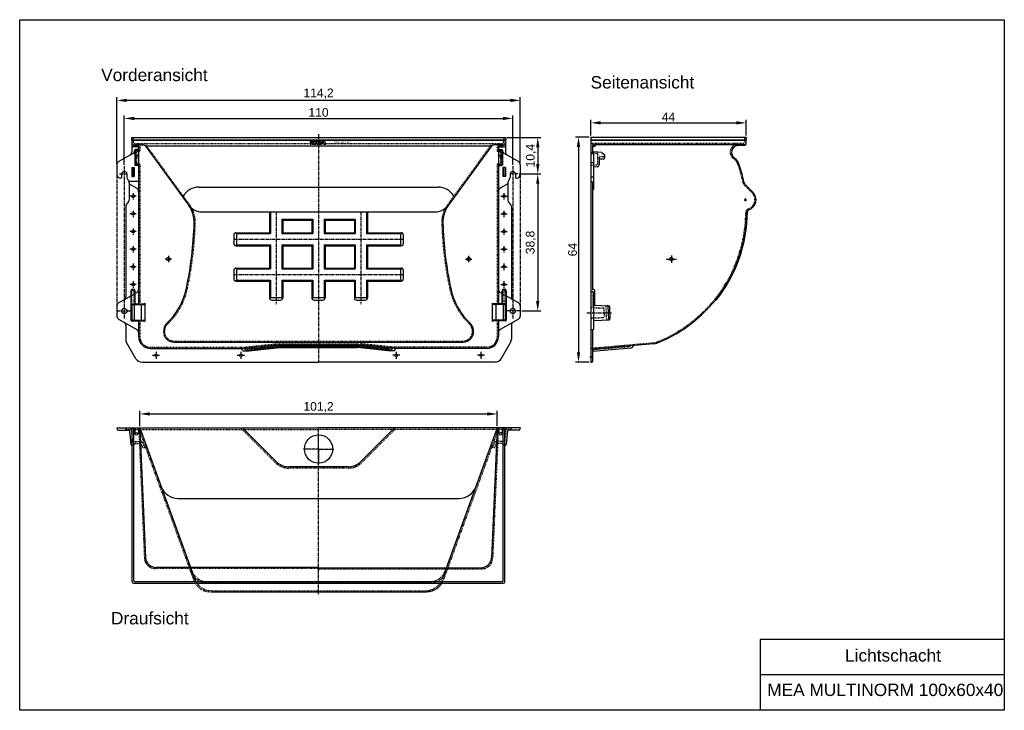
# Model space of a CAD drawing. Header units: millimetres. Extents: x -987 to 1801, y -948 to 1007.
import ezdxf

# ---------------------------------------------------------------- set-up
doc = ezdxf.new("R2010")
doc.units = ezdxf.units.MM
for name, pattern in [('AM_DIN_G_W050', [13.75, 9.75, -1.5, 1, -1.5]), ('CENTER', [50.8, 31.75, -6.35, 6.35, -6.35]), ('DOTTED', [3.175, 1.5875, -1.5875]), ('HIDDEN', [9.525, 6.35, -3.175])]:
    doc.linetypes.add(name, pattern=pattern)
for name, color, linetype in [('180', 90, 'DOTTED'), ('Sonstige1', 134, 'Continuous'), ('Werkst_ck1_Kanten', 1, 'Continuous')]:
    doc.layers.add(name, color=color, linetype=linetype)
for name, color, linetype, lineweight in [('AM_7', 4, 'AM_DIN_G_W050', 25), ('Bemassung', 1, 'Continuous', 25), ('Mittellinie', 2, 'CENTER', 25), ('Schraffur', 253, 'Continuous', 25), ('Verdeckte Kante', 3, 'HIDDEN', 25)]:
    doc.layers.add(name, color=color, linetype=linetype, lineweight=lineweight)
doc.styles.get("Standard").update_dxf_attribs({"font": 'arial.ttf'})
doc.styles.add('style1', font='arial.ttf')
doc.dimstyles.new('MEA', dxfattribs={"dimscale": 0, "dimtxt": 3.5, "dimasz": 4, "dimexe": 1.25, "dimexo": 0.625, "dimtad": 1, "dimtxsty": 'Standard', "dimcen": 4, "dimadec": 0, "dimazin": 2, "dimtfac": 1, "dimtmove": 0, "dimatfit": 3, "dimfxl": 1, "dimtvp": 1, "dimtolj": 1, "dimtzin": 0, "dimarcsym": 0})

# ---------------------------------------------------------------- blocks, each defined once
blk = doc.blocks.new('*D14')
at = {"layer": 'Bemassung', "color": 0, "lineweight": -2, "ltscale": 0.3, "transparency": 16777216}
for p, q in [((629.8, 679.1), (629.8, 723.6)), ((657.8, 714.8), (1041.8, 714.8)), ((1069.8, 679.1), (1069.8, 723.6))]:
    blk.add_line(p, q, dxfattribs=at)
at = {"layer": 'Bemassung', "color": 0, "lineweight": 25, "ltscale": 0.3, "transparency": 16777216}
for points in [[(657.8, 719.5), (657.8, 710.2), (629.8, 714.8)], [(1041.8, 719.5), (1041.8, 710.2), (1069.8, 714.8)]]:
    blk.add_solid(points, dxfattribs=at)
at = {"layer": 'Defpoints', "color": 0, "lineweight": 25, "ltscale": 0.3, "transparency": 16777216}
for p in [(1069.8, 714.8), (629.8, 674.7), (1069.8, 674.7)]:
    blk.add_point(p, dxfattribs=at)
at = {"layer": 'Bemassung', "color": 0, "lineweight": 18, "ltscale": 0.3, "transparency": 16777216, "insert": (849.8, 731.4), "char_height": 24.5, "attachment_point": 5}
blk.add_mtext('\\A1;44', dxfattribs=at)
blk = doc.blocks.new('*D15')
at = {"layer": 'Bemassung', "color": 0, "lineweight": -2, "ltscale": 0.3, "transparency": 16777216}
for p, q in [((-711.9, 600.8), (-711.9, 787.2)), ((430.1, 600.8), (430.1, 787.2)), ((402.1, 778.4), (-683.9, 778.4))]:
    blk.add_line(p, q, dxfattribs=at)
at = {"layer": 'Bemassung', "color": 0, "lineweight": 25, "ltscale": 0.3, "transparency": 16777216}
for points in [[(-683.9, 783.1), (-683.9, 773.7), (-711.9, 778.4)], [(402.1, 783.1), (402.1, 773.7), (430.1, 778.4)]]:
    blk.add_solid(points, dxfattribs=at)
at = {"layer": 'Defpoints', "color": 0, "lineweight": 25, "ltscale": 0.3, "transparency": 16777216}
for p in [(-711.9, 778.4), (-711.9, 596.4), (430.1, 596.4)]:
    blk.add_point(p, dxfattribs=at)
at = {"layer": 'Bemassung', "color": 0, "lineweight": 18, "ltscale": 0.3, "transparency": 16777216, "insert": (-140.9, 797.5), "char_height": 24.5, "attachment_point": 5}
blk.add_mtext('\\A1;114,2', dxfattribs=at)
blk = doc.blocks.new('*D16')
at = {"layer": 'Bemassung', "color": 0, "lineweight": -2, "ltscale": 0.3, "transparency": 16777216}
for p, q in [((-646.9, -144.1), (-646.9, -100.5)), ((-618.9, -109.2), (337.1, -109.2)), ((365.1, -144.1), (365.1, -100.5))]:
    blk.add_line(p, q, dxfattribs=at)
at = {"layer": 'Bemassung', "color": 0, "lineweight": 25, "ltscale": 0.3, "transparency": 16777216}
for points in [[(-618.9, -104.5), (-618.9, -113.9), (-646.9, -109.2)], [(337.1, -104.5), (337.1, -113.9), (365.1, -109.2)]]:
    blk.add_solid(points, dxfattribs=at)
at = {"layer": 'Defpoints', "color": 0, "lineweight": 25, "ltscale": 0.3, "transparency": 16777216}
for p in [(365.1, -109.2), (-646.9, -148.5), (365.1, -148.5)]:
    blk.add_point(p, dxfattribs=at)
at = {"layer": 'Bemassung', "color": 0, "lineweight": 18, "ltscale": 0.3, "transparency": 16777216, "insert": (-140.9, -90.1), "char_height": 24.5, "attachment_point": 5}
blk.add_mtext('\\A1;101,2', dxfattribs=at)
blk = doc.blocks.new('*D17')
at = {"layer": 'Bemassung', "color": 0, "lineweight": -2, "ltscale": 0.3, "transparency": 16777216}
for p, q in [((-690.9, 596.2), (-690.9, 736)), ((-662.9, 727.3), (381.1, 727.3)), ((409.1, 596.2), (409.1, 736))]:
    blk.add_line(p, q, dxfattribs=at)
at = {"layer": 'Bemassung', "color": 0, "lineweight": 25, "ltscale": 0.3, "transparency": 16777216}
for points in [[(-662.9, 732), (-662.9, 722.6), (-690.9, 727.3)], [(381.1, 732), (381.1, 722.6), (409.1, 727.3)]]:
    blk.add_solid(points, dxfattribs=at)
at = {"layer": 'Defpoints', "color": 0, "lineweight": 25, "ltscale": 0.3, "transparency": 16777216}
for p in [(409.1, 727.3), (-690.9, 591.9), (409.1, 591.9)]:
    blk.add_point(p, dxfattribs=at)
at = {"layer": 'Bemassung', "color": 0, "lineweight": 18, "ltscale": 0.3, "transparency": 16777216, "insert": (-140.9, 744.2), "char_height": 24.5, "attachment_point": 5}
blk.add_mtext('\\A1;110', dxfattribs=at)
blk = doc.blocks.new('*D18')
at = {"layer": 'Bemassung', "color": 0, "lineweight": -2, "ltscale": 0.3, "transparency": 16777216}
for p, q in [((393.4, 673.7), (488.7, 673.7)), ((479.9, 645.7), (479.9, 598.2)), ((427.4, 570.2), (488.7, 570.2))]:
    blk.add_line(p, q, dxfattribs=at)
at = {"layer": 'Bemassung', "color": 0, "lineweight": 25, "ltscale": 0.3, "transparency": 16777216}
for points in [[(475.2, 645.7), (484.6, 645.7), (479.9, 673.7)], [(475.2, 598.2), (484.6, 598.2), (479.9, 570.2)]]:
    blk.add_solid(points, dxfattribs=at)
at = {"layer": 'Defpoints', "color": 0, "lineweight": 25, "ltscale": 0.3, "transparency": 16777216}
for p in [(389, 673.7), (423, 570.2), (479.9, 570.2)]:
    blk.add_point(p, dxfattribs=at)
at = {"layer": 'Bemassung', "color": 0, "lineweight": 18, "ltscale": 0.3, "transparency": 16777216, "insert": (460.8, 621.9), "char_height": 24.5, "attachment_point": 5, "rotation": 90}
blk.add_mtext('\\A1;10,4', dxfattribs=at)
blk = doc.blocks.new('*D19')
at = {"layer": 'Bemassung', "color": 0, "lineweight": -2, "ltscale": 0.3, "transparency": 16777216}
for p, q in [((427.4, 570.2), (488.5, 570.2)), ((479.7, 542.2), (479.7, 210.2)), ((434.5, 182.2), (488.5, 182.2))]:
    blk.add_line(p, q, dxfattribs=at)
at = {"layer": 'Bemassung', "color": 0, "lineweight": 25, "ltscale": 0.3, "transparency": 16777216}
for points in [[(475, 542.2), (484.4, 542.2), (479.7, 570.2)], [(475, 210.2), (484.4, 210.2), (479.7, 182.2)]]:
    blk.add_solid(points, dxfattribs=at)
at = {"layer": 'Defpoints', "color": 0, "lineweight": 25, "ltscale": 0.3, "transparency": 16777216}
for p in [(423, 570.2), (430.1, 182.2), (479.7, 182.2)]:
    blk.add_point(p, dxfattribs=at)
at = {"layer": 'Bemassung', "color": 0, "lineweight": 18, "ltscale": 0.3, "transparency": 16777216, "insert": (460.6, 376.2), "char_height": 24.5, "attachment_point": 5, "rotation": 90}
blk.add_mtext('\\A1;38,8', dxfattribs=at)
blk = doc.blocks.new('*D20')
at = {"layer": 'Bemassung', "color": 0, "lineweight": -2, "ltscale": 0.3, "transparency": 16777216}
for p, q in [((625.4, 674.7), (586.5, 674.7)), ((595.2, 646.7), (595.2, 65.2)), ((625.4, 37.2), (586.5, 37.2))]:
    blk.add_line(p, q, dxfattribs=at)
at = {"layer": 'Bemassung', "color": 0, "lineweight": 25, "ltscale": 0.3, "transparency": 16777216}
for points in [[(590.6, 646.7), (599.9, 646.7), (595.2, 674.7)], [(590.6, 65.2), (599.9, 65.2), (595.2, 37.2)]]:
    blk.add_solid(points, dxfattribs=at)
at = {"layer": 'Defpoints', "color": 0, "lineweight": 25, "ltscale": 0.3, "transparency": 16777216}
for p in [(629.8, 674.7), (595.2, 37.2), (629.8, 37.2)]:
    blk.add_point(p, dxfattribs=at)
at = {"layer": 'Bemassung', "color": 0, "lineweight": 18, "ltscale": 0.3, "transparency": 16777216, "insert": (578.4, 355.9), "char_height": 24.5, "attachment_point": 5, "rotation": 90}
blk.add_mtext('\\A1;64', dxfattribs=at)

msp = doc.modelspace()

# ---------------------------------------------------------------- hatches: boundary and pattern name
at = {"layer": 'Schraffur'}
h = msp.add_hatch(color=256, dxfattribs=at)
h.paths.add_polyline_path([(-140.64, 661.56), (-135.5, 661.56), (-135.5, 662.7), (-145.78, 662.7), (-145.78, 654.7), (-135.5, 654.7), (-135.5, 655.84), (-140.64, 655.84), (-140.64, 658.13), (-135.5, 658.13), (-135.5, 659.27), (-140.64, 659.27)])
h.paths.add_polyline_path([(-148.64, 662.7), (-154.09, 662.7), (-156.78, 658.13), (-159.47, 662.7), (-164.92, 662.7), (-164.92, 654.7), (-162.64, 654.7), (-162.64, 658.82), (-160.21, 654.7), (-156.21, 654.7), (-153.78, 658.82), (-153.78, 654.7), (-148.64, 654.7)])
h.paths.add_polyline_path([(-123.78, 662.7), (-130.64, 662.7), (-134.37, 654.7), (-132.08, 654.7), (-131.28, 656.41), (-126.56, 656.41), (-125.76, 654.7), (-120.05, 654.7)])
h.paths.add_polyline_path([(-127.1, 657.56), (-130.75, 657.56), (-128.92, 661.47)], flags=16)

# ---------------------------------------------------------------- linework, layer by layer
at = {"lineweight": 25, "ltscale": 0.3}
for p, q in [((-670.82, 673.7), (-670.82, 667.2)), ((-670.82, 673.7), (388.98, 673.7)), ((388.98, 673.7), (388.98, 667.2)), ((629.78, 674.7), (629.78, 37.2)), ((629.78, 674.7), (1069.78, 674.7)), ((1069.78, 674.7), (1069.78, 666.7)), ((-670.82, 667.2), (388.98, 667.2)), ((-670.82, 667.2), (-669.92, 665.7)), ((-669.92, 665.7), (-669.92, 632.22)), ((-669.92, 665.7), (388.08, 665.7)), ((-652.42, 646.7), (-664.92, 646.7)), ((-662.42, 652.2), (-638.1, 652.2)), ((-650.59, 650.2), (-660.92, 650.2)), ((-650.42, 649.2), (-650.42, 204.7)), ((-630.01, 648.08), (-508.27, 480.52)), ((-629.38, 650.2), (347.53, 650.2)), ((348.16, 648.08), (226.43, 480.52)), ((380.58, 652.2), (356.25, 652.2)), ((368.58, 649.2), (368.58, 204.7)), ((368.75, 650.2), (379.08, 650.2)), ((370.58, 646.7), (383.08, 646.7)), ((388.98, 667.2), (388.08, 665.7)), ((388.08, 665.7), (388.08, 632.22)), ((629.78, 666.7), (1069.78, 666.7)), ((629.78, 665.7), (1068.78, 665.7)), ((634.78, 651.7), (634.78, 627.7)), ((636.78, 653.7), (1066.78, 653.7)), ((641.43, 647.53), (636.78, 647.53)), ((641.43, 653.7), (641.43, 647.53)), ((1044.97, 650.83), (1054.86, 651.7)), ((1054.86, 651.7), (1066.78, 651.7)), ((1068.78, 665.7), (1069.78, 666.7)), ((1068.78, 665.7), (1068.78, 653.7)), ((-706.92, 605.09), (-666.42, 628.47)), ((-661.42, 637.2), (-661.42, 596.2)), ((-659.92, 633.7), (-659.92, 598.2)), ((-652.42, 639.2), (-659.42, 639.2)), ((-652.42, 635.7), (-657.92, 635.7)), ((-657.42, 615.7), (-657.92, 615.7)), ((-655.42, 621.7), (-655.42, 617.7)), ((-652.42, 623.7), (-653.42, 623.7)), ((370.58, 639.2), (377.58, 639.2)), ((370.58, 635.7), (376.08, 635.7)), ((370.58, 623.7), (371.58, 623.7)), ((373.58, 621.7), (373.58, 617.7)), ((378.08, 633.7), (378.08, 598.2)), ((379.58, 637.2), (379.58, 596.2)), ((425.08, 605.09), (384.58, 628.47)), ((629.78, 627.7), (634.78, 627.7)), ((661.3, 630.7), (636.6, 632.86)), ((637.78, 632.76), (637.78, 526.09)), ((661.3, 630.7), (668.39, 623.84)), ((668.39, 623.84), (668.39, 614.7)), ((-711.92, 596.43), (-711.92, 568.2)), ((-669.92, 588.2), (-669.92, 563.2)), ((-669.92, 588.2), (-662.92, 588.2)), ((-665.92, 588.2), (-665.92, 563.2)), ((-662.92, 588.2), (-662.92, 563.2)), ((-652.42, 594.2), (-659.42, 594.2)), ((-652.42, 596.2), (-657.92, 596.2)), ((370.58, 596.2), (376.08, 596.2)), ((370.58, 594.2), (377.58, 594.2)), ((381.08, 588.2), (381.08, 563.2)), ((388.08, 588.2), (381.08, 588.2)), ((384.08, 588.2), (384.08, 563.2)), ((388.08, 588.2), (388.08, 563.2)), ((430.08, 596.43), (430.08, 568.2)), ((629.78, 602.7), (637.78, 602.7)), ((649.21, 590.6), (639.6, 589.76)), ((653.78, 610.7), (653.78, 595.58)), ((655.78, 612.7), (666.39, 612.7)), ((-701.92, 558.2), (-700.42, 558.2)), ((-698.42, 570.2), (-698.42, 560.2)), ((-683.42, 570.2), (-683.42, 560.84)), ((-669.92, 563.2), (-662.92, 563.2)), ((388.08, 563.2), (381.08, 563.2)), ((401.58, 570.2), (401.58, 560.84)), ((416.58, 570.2), (416.58, 560.2)), ((420.08, 558.2), (418.58, 558.2)), ((629.78, 562.09), (637.78, 562.09)), ((-679.85, 553.13), (-680.49, 553.77)), ((-677.82, 550.2), (-650.42, 550.2)), ((-676.92, 546.06), (-676.92, 496.34)), ((-676.92, 541.99), (-655.42, 529.58)), ((395.08, 541.99), (373.58, 529.58)), ((395.08, 546.06), (395.08, 496.34)), ((398.01, 553.13), (398.65, 553.77)), ((629.78, 548.09), (634.78, 548.09)), ((634.78, 548.09), (634.78, 243.75)), ((1089.01, 518.43), (1068.23, 539.21)), ((634.78, 526.09), (637.78, 526.09)), ((-686.92, 478.06), (-686.92, 222.41)), ((-683.99, 485.13), (-679.85, 489.27)), ((402.15, 485.13), (398.01, 489.27)), ((405.08, 478.06), (405.08, 222.41)), ((-279.42, 462.93), (-279.42, 403.7)), ((-2.42, 462.93), (-2.42, 403.7)), ((-242.42, 439.2), (-242.42, 403.7)), ((-242.42, 439.2), (-159.42, 439.2)), ((-159.42, 439.2), (-159.42, 403.7)), ((-122.42, 439.2), (-122.42, 403.7)), ((-122.42, 439.2), (-39.42, 439.2)), ((-39.42, 439.2), (-39.42, 403.7)), ((-380.92, 397.7), (-380.92, 372.7)), ((-374.92, 403.7), (-279.42, 403.7)), ((-242.42, 403.7), (-159.42, 403.7)), ((-122.42, 403.7), (-39.42, 403.7)), ((-2.42, 403.7), (93.08, 403.7)), ((99.08, 397.7), (99.08, 372.7)), ((-374.92, 366.7), (-279.42, 366.7)), ((-279.42, 366.7), (-279.42, 303.7)), ((-242.42, 366.7), (-242.42, 303.7)), ((-242.42, 366.7), (-159.42, 366.7)), ((-159.42, 366.7), (-159.42, 303.7)), ((-122.42, 366.7), (-122.42, 303.7)), ((-122.42, 366.7), (-39.42, 366.7)), ((-39.42, 366.7), (-39.42, 303.7)), ((-2.42, 366.7), (-2.42, 303.7)), ((-2.42, 366.7), (93.08, 366.7)), ((-380.92, 297.7), (-380.92, 272.7)), ((-374.92, 303.7), (-279.42, 303.7)), ((-242.42, 303.7), (-159.42, 303.7)), ((-122.42, 303.7), (-39.42, 303.7)), ((-2.42, 303.7), (93.08, 303.7)), ((99.08, 297.7), (99.08, 272.7)), ((-374.92, 266.7), (-279.42, 266.7)), ((-279.42, 266.7), (-279.42, 219.2)), ((-242.42, 266.7), (-242.42, 219.2)), ((-242.42, 266.7), (-159.42, 266.7)), ((-159.42, 266.7), (-159.42, 219.2)), ((-122.42, 266.7), (-122.42, 219.2)), ((-122.42, 266.7), (-39.42, 266.7)), ((-39.42, 266.7), (-39.42, 219.2)), ((-2.42, 266.7), (-2.42, 219.2)), ((-2.42, 266.7), (93.08, 266.7)), ((-706.92, 205.09), (-655.42, 234.82)), ((-672.42, 239.2), (-672.42, 156.2)), ((-667.42, 244.2), (-665.42, 244.2)), ((-660.42, 204.7), (-660.42, 239.2)), ((425.08, 205.09), (373.58, 234.82)), ((378.58, 204.7), (378.58, 239.2)), ((385.58, 244.2), (383.58, 244.2)), ((390.58, 239.2), (390.58, 156.2)), ((629.78, 237.2), (633.78, 237.2)), ((638.78, 242.75), (635.78, 242.75)), ((637.78, 233.2), (637.78, 200.2)), ((640.78, 240.75), (640.78, 200.86)), ((-711.92, 196.43), (-711.92, 167.97)), ((-670.42, 202.7), (-634.92, 202.7)), ((-669.42, 198.7), (-669.42, 158.2)), ((-667.42, 200.7), (-634.92, 200.7)), ((-663.42, 198.7), (-663.42, 158.2)), ((-642.92, 198.7), (-642.92, 158.2)), ((-632.92, 204.7), (-632.92, 152.2)), ((-273.42, 213.2), (-248.42, 213.2)), ((-153.42, 213.2), (-128.42, 213.2)), ((-33.42, 213.2), (-8.42, 213.2)), ((351.08, 204.7), (351.08, 152.2)), ((388.58, 202.7), (353.08, 202.7)), ((385.58, 200.7), (353.08, 200.7)), ((361.08, 198.7), (361.08, 158.2)), ((381.58, 198.7), (381.58, 158.2)), ((387.58, 198.7), (387.58, 158.2)), ((430.08, 196.43), (430.08, 167.97)), ((637.78, 200.2), (637.78, 157.2)), ((639.69, 198.99), (680.68, 197.2)), ((678.58, 195.47), (680.17, 159.11)), ((682.59, 195.29), (684.17, 159.29)), ((984.57, 212.88), (981.84, 211.89)), ((-706.92, 159.31), (-655.42, 129.58)), ((-686.92, 141.99), (-686.92, 102.56)), ((-670.42, 154.2), (-634.92, 154.2)), ((-667.42, 156.2), (-634.92, 156.2)), ((-650.42, 152.2), (-650.42, 109.7)), ((385.58, 156.2), (353.08, 156.2)), ((388.58, 154.2), (353.08, 154.2)), ((368.58, 152.2), (368.58, 109.7)), ((425.08, 159.31), (373.58, 129.58)), ((405.08, 141.99), (405.08, 102.56)), ((637.78, 162.55), (637.78, 130.48)), ((638.82, 155.3), (682.26, 157.2)), ((629.78, 129.48), (636.78, 129.48)), ((634.78, 129.48), (634.78, 39.2)), ((634.78, 129.48), (634.78, 39.2)), ((-658.06, 47.2), (-684.24, 92.56)), ((-549.92, 94.2), (268.07, 94.2)), ((-360.76, 75.74), (-256.5, 86.7)), ((-256.5, 86.7), (-25.35, 86.7)), ((78.91, 75.74), (-25.35, 86.7)), ((376.21, 47.2), (402.4, 92.56)), ((808.89, 89.26), (634.78, 74.19)), ((750.63, 84.22), (744.26, 76.64)), ((-616.92, 76.2), (-361.22, 76.2)), ((-354.72, 69.7), (-361.22, 76.2)), ((-354.84, 69.83), (-251.4, 80.7)), ((-354.72, 69.7), (-336.92, 69.7)), ((-336.92, 69.7), (-251.29, 78.7)), ((-251.4, 80.7), (-30.45, 80.7)), ((-251.29, 78.7), (-30.55, 78.7)), ((55.08, 69.7), (-30.55, 78.7)), ((73, 69.83), (-30.45, 80.7)), ((72.87, 69.7), (55.08, 69.7)), ((72.87, 69.7), (79.37, 76.2)), ((335.08, 76.2), (79.37, 76.2)), ((744.26, 76.64), (634.78, 67.16)), ((-640.73, 37.2), (-140.92, 37.2)), ((358.89, 37.2), (-140.92, 37.2)), ((629.78, 37.2), (632.78, 37.2)), ((-711.92, -148.51), (-140.92, -148.51)), ((-711.92, -148.51), (-711.92, -150.51)), ((-706.92, -155.51), (-677.93, -155.51)), ((-675.94, -157.33), (-672.45, -195.69)), ((-668.67, -584.51), (-668.67, -148.51)), ((-664.17, -581.51), (-664.17, -148.51)), ((-661.07, -148.51), (-661.07, -162.51)), ((-661.07, -162.51), (-651.07, -162.51)), ((-651.07, -148.51), (-651.07, -162.51)), ((-646.92, -148.51), (-630.82, -516.43)), ((-646.92, -148.51), (-628.1, -200.22)), ((-356.07, -148.51), (-260.71, -243.86)), ((430.08, -148.51), (-140.92, -148.51)), ((74.22, -148.51), (-21.14, -243.86)), ((365.08, -148.51), (346.25, -200.22)), ((365.08, -148.51), (348.97, -517.43)), ((369.23, -148.51), (369.23, -162.51)), ((379.23, -162.51), (369.23, -162.51)), ((379.23, -148.51), (379.23, -162.51)), ((382.33, -581.51), (382.33, -148.51)), ((386.83, -584.51), (386.83, -148.51)), ((394.09, -157.33), (390.6, -195.69)), ((425.08, -155.51), (396.08, -155.51)), ((430.08, -148.51), (430.08, -150.51)), ((-668.67, -197.51), (-670.46, -197.51)), ((-628.1, -200.22), (-490.01, -579.61)), ((346.25, -200.22), (209.26, -576.61)), ((386.83, -197.51), (388.61, -197.51)), ((-56.49, -258.51), (-225.35, -258.51)), ((-140.92, -543.51), (-600.96, -543.51)), ((-140.92, -544.51), (319.11, -544.51)), ((-662.17, -583.51), (380.33, -583.51)), ((-664.67, -588.51), (382.83, -588.51)), ((-446.19, -612.51), (165.44, -612.51)), ((1800.85, -747.93), (1109.58, -747.93)), ((1109.58, -747.93), (1109.58, -947.93)), ((1800.85, -847.93), (1109.58, -847.93)), ((1800.85, -948.18), (1800.85, -948.18))]:
    msp.add_line(p, q, dxfattribs=at)
at = {"color": 9, "linetype": 'Continuous'}
for p, q in [((375.58, 615.7), (376.08, 615.7)), ((-479.94, 532.93), (198.1, 532.93)), ((-470.01, 462.93), (188.16, 462.93)), ((-276.92, 462.93), (-276.92, 401.2)), ((-4.92, 462.93), (-4.92, 401.2)), ((-244.92, 441.7), (-244.92, 401.2)), ((-244.92, 441.7), (-156.92, 441.7)), ((-242.42, 439.2), (-244.92, 441.7)), ((-159.42, 439.2), (-156.92, 441.7)), ((-156.92, 441.7), (-156.92, 401.2)), ((-124.92, 441.7), (-124.92, 401.2)), ((-124.92, 441.7), (-36.92, 441.7)), ((-122.42, 439.2), (-124.92, 441.7)), ((-39.42, 439.2), (-36.92, 441.7)), ((-36.92, 441.7), (-36.92, 401.2)), ((-380.92, 397.7), (-380.92, 372.7)), ((-373.42, 401.2), (-378.13, 402.77)), ((-373.42, 401.2), (-373.42, 369.2)), ((-373.42, 401.2), (-373.42, 369.2)), ((-373.42, 401.2), (-276.92, 401.2)), ((-276.92, 401.2), (-279.42, 403.7)), ((-242.42, 403.7), (-244.92, 401.2)), ((-244.92, 401.2), (-156.92, 401.2)), ((-159.42, 403.7), (-156.92, 401.2)), ((-122.42, 403.7), (-124.92, 401.2)), ((-124.92, 401.2), (-36.92, 401.2)), ((-39.42, 403.7), (-36.92, 401.2)), ((-2.42, 403.7), (-4.92, 401.2)), ((-4.92, 401.2), (91.58, 401.2)), ((91.58, 401.2), (96.29, 402.77)), ((91.58, 401.2), (91.58, 369.2)), ((99.08, 397.7), (99.08, 372.7)), ((-378.13, 367.63), (-373.42, 369.2)), ((-373.42, 369.2), (-276.92, 369.2)), ((-279.42, 366.7), (-276.92, 369.2)), ((-276.92, 369.2), (-276.92, 301.2)), ((-244.92, 369.2), (-244.92, 301.2)), ((-244.92, 369.2), (-156.92, 369.2)), ((-242.42, 366.7), (-244.92, 369.2)), ((-159.42, 366.7), (-156.92, 369.2)), ((-156.92, 369.2), (-156.92, 301.2)), ((-124.92, 369.2), (-124.92, 301.2)), ((-124.92, 369.2), (-36.92, 369.2)), ((-124.92, 369.2), (-122.42, 366.7)), ((-39.42, 366.7), (-36.92, 369.2)), ((-36.92, 369.2), (-36.92, 301.2)), ((-4.92, 369.2), (-4.92, 301.2)), ((-4.92, 369.2), (91.58, 369.2)), ((-4.92, 369.2), (-2.42, 366.7)), ((91.58, 369.2), (96.29, 367.63)), ((-373.42, 301.2), (-378.13, 302.77)), ((-373.42, 301.2), (-373.42, 269.2)), ((-373.42, 301.2), (-276.92, 301.2)), ((-276.92, 301.2), (-279.42, 303.7)), ((-242.42, 303.7), (-244.92, 301.2)), ((-244.92, 301.2), (-156.92, 301.2)), ((-159.42, 303.7), (-156.92, 301.2)), ((-122.42, 303.7), (-124.92, 301.2)), ((-124.92, 301.2), (-36.92, 301.2)), ((-39.42, 303.7), (-36.92, 301.2)), ((-2.42, 303.7), (-4.92, 301.2)), ((-4.92, 301.2), (91.58, 301.2)), ((91.58, 301.2), (96.29, 302.77)), ((91.58, 301.2), (91.58, 269.2)), ((-378.13, 267.63), (-373.42, 269.2)), ((-373.42, 269.2), (-276.92, 269.2)), ((-279.42, 266.7), (-276.92, 269.2)), ((-276.92, 269.2), (-276.92, 220.7)), ((-244.92, 269.2), (-244.92, 220.7)), ((-244.92, 269.2), (-156.92, 269.2)), ((-242.42, 266.7), (-244.92, 269.2)), ((-159.42, 266.7), (-156.92, 269.2)), ((-156.92, 269.2), (-156.92, 220.7)), ((-124.92, 269.2), (-124.92, 220.7)), ((-124.92, 269.2), (-36.92, 269.2)), ((-124.92, 269.2), (-122.42, 266.7)), ((-39.42, 266.7), (-36.92, 269.2)), ((-36.92, 269.2), (-36.92, 220.7)), ((-4.92, 269.2), (-4.92, 220.7)), ((-4.92, 269.2), (91.58, 269.2)), ((-4.92, 269.2), (-2.42, 266.7)), ((91.58, 269.2), (96.29, 267.63)), ((-278.49, 215.99), (-276.92, 220.7)), ((-276.92, 220.7), (-244.92, 220.7)), ((-243.35, 215.99), (-244.92, 220.7)), ((-158.49, 215.99), (-156.92, 220.7)), ((-156.92, 220.7), (-124.92, 220.7)), ((-123.35, 215.99), (-124.92, 220.7)), ((-38.49, 215.99), (-36.92, 220.7)), ((-36.92, 220.7), (-4.92, 220.7)), ((-4.92, 220.7), (-3.35, 215.99)), ((-539.12, -348.51), (257.27, -348.51))]:
    msp.add_line(p, q, dxfattribs=at)
at = {"lineweight": 25, "ltscale": 0.3}
msp.add_lwpolyline([(-987.08, 1006.84), (1800.85, 1006.84), (1800.85, -947.93), (-987.08, -947.93)], close=True, dxfattribs=at)
at = {"color": 9, "linetype": 'Continuous'}
for centre, radius in [((-665.92, 507.2), 3.5), ((384.08, 507.2), 3.5), ((-665.92, 457.2), 3.5), ((384.08, 457.2), 3.5), ((-665.92, 407.2), 3.5), ((384.08, 407.2), 3.5), ((-665.92, 357.2), 3.5), ((384.08, 357.2), 3.5), ((-665.92, 307.2), 3.5), ((-566.02, 329.2), 5), ((284.18, 329.2), 5), ((384.08, 307.2), 3.5), ((858.17, 329.2), 5), ((-665.92, 257.2), 3.5), ((384.08, 257.2), 3.5), ((-600.92, 56.7), 3.5), ((-360.92, 56.7), 3.5), ((79.08, 56.7), 3.5), ((319.08, 56.7), 3.5)]:
    msp.add_circle(centre, radius, dxfattribs=at)
at = {"lineweight": 25, "ltscale": 0.3}
for centre, radius in [((-690.92, 182.2), 7.5), ((409.08, 182.2), 7.5), ((-140.92, -208.51), 40)]:
    msp.add_circle(centre, radius, dxfattribs=at)
for centre, radius, start, end in [((-662.42, 659.7), 7.5, 180, 270), ((-664.92, 651.7), 5, 180, 270), ((-660.92, 655.2), 5, 209.06496, 270), ((-653.42, 649.2), 3, 0, 90), ((-652.42, 644.7), 2, 0, 90), ((-638.1, 642.2), 10, 36, 90), ((-629.38, 660.2), 10, 244.15807, 270), ((347.53, 660.2), 10, 270, 295.84193), ((356.25, 642.2), 10, 90, 144), ((371.58, 649.2), 3, 90, 180), ((370.58, 644.7), 2, 90, 180), ((379.08, 655.2), 5, 270, 330.93504), ((380.58, 659.7), 7.5, 270, 0), ((383.08, 651.7), 5, 270, 0), ((636.78, 651.7), 2, 90, 180), ((636.78, 645.53), 2, 90, 180), ((1048.78, 631.2), 20, 100.96447, 232.82215), ((1066.78, 655.7), 2, 270, 0), ((1066.78, 653.7), 2, 270, 0), ((-679.92, 632.22), 10, 300, 0), ((-671.42, 637.13), 10, 300, 0), ((-659.42, 637.2), 2, 90, 180), ((-657.92, 633.7), 2, 90, 180), ((-657.92, 617.7), 2, 180, 270), ((-657.42, 617.7), 2, 270, 0), ((-653.42, 621.7), 2, 90, 180), ((-652.42, 641.2), 2, 270, 0), ((-652.42, 637.7), 2, 270, 0), ((-652.42, 621.7), 2, 0, 90), ((370.58, 641.2), 2, 180, 270), ((370.58, 637.7), 2, 180, 270), ((370.58, 621.7), 2, 90, 180), ((371.58, 621.7), 2, 360, 90), ((375.58, 617.7), 2, 180, 270), ((376.08, 633.7), 2, 0, 90), ((376.08, 617.7), 2, 270, 0), ((377.58, 637.2), 2, 0, 90), ((389.58, 637.13), 10, 180, 240), ((398.08, 632.22), 10, 180, 240), ((636.78, 634.85), 2, 180, 265), ((666.39, 614.7), 2, 270, 0), ((1012.52, 583.39), 40, 18.87255, 52.82215), ((-701.92, 596.43), 10, 120, 180), ((-659.42, 596.2), 2, 180, 270), ((-657.92, 598.2), 2, 180, 270), ((-652.42, 594.2), 2, 0, 90), ((-652.42, 592.2), 2, 0, 90), ((370.58, 594.2), 2, 90, 180), ((370.58, 592.2), 2, 90, 180), ((376.08, 598.2), 2, 270, 0), ((377.58, 596.2), 2, 270, 360), ((420.08, 596.43), 10, 360, 60), ((639.78, 587.77), 2, 95, 180), ((648.78, 595.58), 5, 275, 0), ((655.78, 610.7), 2, 90, 180), ((669.03, 465.98), 403, 11.70467, 18.87255), ((-701.92, 568.2), 10, 180, 270), ((-700.42, 560.2), 2, 270, 360), ((-690.92, 569.55), 7.53, 4.94138, 175.05862), ((-673.42, 560.84), 10, 180, 225), ((391.58, 560.84), 10, 315, 0), ((409.08, 569.55), 7.53, 4.94138, 175.05862), ((418.58, 560.2), 2, 180, 270), ((420.08, 568.2), 10, 270, 0), ((-686.92, 546.06), 10, 0, 45), ((405.08, 546.06), 10, 135, 180), ((1080.3, 551.18), 17, 191.70467, 225), ((-660.42, 520.92), 10, 0, 60), ((378.58, 520.92), 10, 120, 180), ((1067.81, 497.2), 30, 287.62093, 45.04919), ((-676.92, 478.06), 10, 135, 180), ((-686.92, 496.34), 10, 315, 0), ((291.15, 433.5), 80, 144, 181.67647), ((405.08, 496.34), 10, 180, 225), ((395.08, 478.06), 10, 0, 45), ((669.03, 465.98), 403, 291.59317, 359.43532), ((669.03, 465.98), 404.5, 321.26687, 359.50892), ((1079.01, 461.94), 7, 107.62093, 179.43532), ((1080.52, 462.45), 7, 110.08344, 179.50892), ((1240.74, 461.29), 1030, 181.67647, 192.02925), ((-374.92, 397.7), 6, 90, 180), ((93.08, 397.7), 6, 0, 90), ((-374.92, 372.7), 6, 180, 270), ((93.08, 372.7), 6, 270, 0), ((-374.92, 297.7), 6, 90, 180), ((93.08, 297.7), 6, 0, 90), ((-374.92, 272.7), 6, 180, 270), ((93.08, 272.7), 6, 270, 0), ((-667.42, 239.2), 5, 90, 180), ((-665.42, 239.2), 5, 0, 90), ((-660.42, 243.48), 10, 300, 0), ((417.52, 284.43), 188, 191.5983, 227.21977), ((383.58, 239.2), 5, 90, 180), ((385.58, 239.2), 5, 0, 90), ((633.78, 233.2), 4, 0, 90), ((635.78, 243.75), 1, 180, 270), ((638.78, 240.75), 2, 0, 90), ((-701.92, 196.43), 10, 120, 180), ((-696.92, 222.41), 10, 300, 0), ((-670.42, 200.7), 2, 90, 180), ((-667.42, 198.7), 2, 90, 180), ((-665.42, 198.7), 2, 0, 90), ((-658.42, 204.7), 2, 180, 270), ((-652.42, 204.7), 2, 270, 0), ((-640.92, 198.7), 2, 90, 180), ((-634.92, 204.7), 2, 270, 0), ((-634.92, 202.7), 2, 270, 0), ((-273.42, 219.2), 6, 180, 270), ((-248.42, 219.2), 6, 270, 0), ((-153.42, 219.2), 6, 180, 270), ((-128.42, 219.2), 6, 270, 0), ((-33.42, 219.2), 6, 180, 270), ((-8.42, 219.2), 6, 270, 0), ((353.08, 204.7), 2, 180, 270), ((353.08, 202.7), 2, 180, 270), ((359.08, 198.7), 2, 0, 90), ((370.58, 204.7), 2, 180, 270), ((376.58, 204.7), 2, 270, 0), ((383.58, 198.7), 2, 90, 180), ((385.58, 198.7), 2, 0, 90), ((388.58, 200.7), 2, 0, 90), ((415.08, 222.41), 10, 180, 240), ((420.08, 196.43), 10, 0, 60), ((639.78, 200.99), 2, 180, 267.5), ((642.78, 200.86), 2, 180, 267.5), ((676.58, 195.38), 2, 2.5, 87.5), ((680.6, 195.2), 2, 2.5, 87.5), ((-701.92, 167.97), 10, 180, 240), ((420.08, 167.97), 10, 300, 0), ((-696.92, 141.99), 10, 0, 60), ((-670.42, 156.2), 2, 180, 270), ((-667.42, 158.2), 2, 180, 270), ((-665.42, 158.2), 2, 270, 0), ((-640.92, 158.2), 2, 180, 270), ((-634.92, 154.2), 2, 0, 90), ((-634.92, 152.2), 2, 0, 90), ((264.58, 124.44), 33.49, 359.59434, 41.07016), ((353.08, 154.2), 2, 90, 180), ((353.08, 152.2), 2, 90, 180), ((359.08, 158.2), 2, 270, 0), ((370.58, 152.2), 2, 90, 180), ((383.58, 158.2), 2, 180, 270), ((385.58, 158.2), 2, 270, 0), ((388.58, 156.2), 2, 270, 0), ((415.08, 141.99), 10, 120, 180), ((638.86, 154.31), 1, 92.5, 182.5), ((678.17, 159.02), 2, 272.5, 2.5), ((682.17, 159.2), 2, 272.5, 2.5), ((-660.42, 120.92), 10, 0, 60), ((268.07, 124.2), 30, 270, 0), ((378.58, 120.92), 10, 120, 180), ((636.78, 130.48), 1, 270, 0), ((-666.92, 102.56), 20, 180, 210), ((-616.92, 109.7), 33.5, 180, 270), ((335.08, 109.7), 33.5, 270, 360), ((385.08, 102.56), 20, 330, 0), ((806.3, 119.15), 30, 274.94897, 291.59317), ((-640.73, 57.2), 20, 210, 270), ((358.89, 57.2), 20, 270, 330), ((632.78, 39.2), 2, 270, 0), ((-706.92, -150.51), 5, 180, 270), ((-677.93, -157.51), 2, 5.19443, 90), ((-656.07, -163.18), 5.05, 172.27718, 7.72282), ((374.23, -163.18), 5.05, 172.27718, 7.72282), ((396.08, -157.51), 2, 90, 174.80557), ((425.08, -150.51), 5, 270, 0), ((-670.46, -195.51), 2, 185.19443, 270), ((388.61, -195.51), 2, 270, 354.80557), ((-225.35, -208.51), 50, 225, 270), ((-56.49, -208.51), 50, 270, 315), ((-600.96, -513.51), 30, 185.59008, 270), ((319.11, -514.51), 30, 270, 354.40992), ((-664.67, -584.51), 4, 180, 270), ((-662.17, -581.51), 2, 180, 270), ((165.44, -562.51), 50, 270, 340), ((380.33, -581.51), 2, 270, 0), ((382.83, -584.51), 4, 270, 0)]:
    msp.add_arc(centre, radius, start, end, dxfattribs=at)
at = {"color": 9, "linetype": 'Continuous'}
for centre, radius, start, end in [((-479.94, 482.93), 50, 90, 151.25034), ((198.1, 482.93), 50, 28.74966, 90), ((-470.01, 512.93), 50, 216, 270), ((-572.99, 433.5), 80, 358.32353, 36), ((188.16, 512.93), 50, 270, 324), ((-1522.59, 461.29), 1030, 347.97075, 358.32353), ((-699.36, 284.43), 188, 312.78023, 348.4017), ((378.58, 243.48), 10, 180, 240), ((-652.42, 152.2), 2, 0, 90), ((-546.43, 124.44), 33.49, 138.92984, 180.40566), ((-549.92, 124.2), 30, 180, 270), ((-539.12, -298.51), 50, 200, 270), ((257.27, -298.51), 50, 270, 340)]:
    msp.add_arc(centre, radius, start, end, dxfattribs=at)
at = {"layer": '180'}
for p, q in [((-665.92, 673.7), (-665.92, 661.7)), ((384.08, 673.7), (384.08, 661.7)), ((1064.78, 674.7), (1064.78, 659.7)), ((-660.92, 656.7), (379.08, 656.7)), ((-646.92, 652.2), (-646.92, 635.7)), ((-631.66, 655.46), (-505.84, 482.29)), ((349.82, 655.46), (224, 482.29)), ((365.08, 652.2), (365.08, 635.7)), ((629.78, 657.7), (1062.78, 657.7)), ((1040.78, 657.7), (1032.58, 648.91)), ((-656.42, 631.7), (-656.42, 601.2)), ((-648.92, 633.7), (-654.42, 633.7)), ((367.08, 633.7), (372.58, 633.7)), ((374.58, 631.7), (374.58, 601.2)), ((631.6, 630.54), (646.95, 629.2)), ((648.78, 627.2), (648.78, 598.19)), ((653.78, 617.7), (653.78, 610.7)), ((655.78, 619.7), (668.39, 619.7)), ((-648.92, 599.2), (-654.42, 599.2)), ((-646.92, 597.2), (-646.92, 202.7)), ((365.08, 597.2), (365.08, 202.7)), ((367.08, 599.2), (372.58, 599.2)), ((631.6, 594.86), (646.95, 596.2)), ((1086.89, 516.31), (1066.16, 537.04)), ((-669.42, 198.7), (-669.42, 239.2)), ((-667.42, 241.2), (-665.42, 241.2)), ((-663.42, 198.7), (-663.42, 239.2)), ((381.58, 198.7), (381.58, 239.2)), ((385.58, 241.2), (383.58, 241.2)), ((387.58, 198.7), (387.58, 239.2)), ((635.78, 236.66), (635.78, 193.81)), ((672.57, 195.73), (674.18, 158.85)), ((631.69, 192.12), (664.95, 190.66)), ((666.86, 188.75), (667.86, 165.86)), ((-646.92, 154.2), (-646.92, 109.7)), ((365.08, 154.2), (365.08, 109.7)), ((631.86, 162.29), (665.95, 163.78)), ((-549.92, 97.2), (268.07, 97.2)), ((-351.8, 79.7), (-256.65, 89.7)), ((-350.42, 74.31), (-256.37, 84.2)), ((-256.65, 89.7), (-25.19, 89.7)), ((-256.37, 84.2), (-25.48, 84.2)), ((68.58, 74.31), (-25.48, 84.2)), ((69.95, 79.7), (-25.19, 89.7)), ((629.78, 76.76), (808.72, 92.42)), ((739.39, 86.35), (739.84, 81.28)), ((-616.92, 79.7), (-351.8, 79.7)), ((-350.42, 79.84), (-350.42, 74.2)), ((-350.42, 74.2), (-336.92, 74.2)), ((-337.16, 74.2), (-251.53, 83.2)), ((-251.53, 83.2), (-30.32, 83.2)), ((55.31, 74.2), (-30.32, 83.2)), ((68.58, 74.2), (55.08, 74.2)), ((68.58, 79.84), (68.58, 74.2)), ((335.08, 79.7), (69.95, 79.7)), ((739.84, 81.28), (629.78, 71.75)), ((-686.92, -151.51), (-686.92, -148.51)), ((-684.92, -153.51), (-140.92, -153.51)), ((-671.3, -153.05), (-668.34, -185.69)), ((-649.62, -155.41), (-633.8, -517.82)), ((-648.16, -156.8), (-493.18, -582.61)), ((-353.79, -156.44), (-263.54, -246.69)), ((403.08, -153.51), (-140.92, -153.51)), ((71.95, -156.44), (-18.31, -246.69)), ((366.32, -156.8), (212.43, -579.61)), ((367.81, -154.67), (351.96, -518.82)), ((389.46, -153.05), (386.49, -185.69)), ((405.08, -151.51), (405.08, -148.51)), ((-666.35, -187.51), (-643.8, -187.51)), ((-664.17, -197.51), (-661.27, -193.36)), ((-659.63, -192.51), (-646.99, -192.51)), ((-643.36, -194.82), (-639.62, -202.83)), ((-640.18, -189.82), (-636.34, -198.04)), ((358.33, -189.82), (354.5, -198.04)), ((361.52, -194.82), (357.78, -202.83)), ((384.5, -187.51), (361.96, -187.51)), ((377.78, -192.51), (365.14, -192.51)), ((382.33, -197.51), (379.42, -193.36)), ((-668.67, -197.51), (-664.17, -197.51)), ((-637.94, -203.98), (-631.47, -204.41)), ((-634.66, -199.19), (-628.97, -199.56)), ((352.82, -199.19), (347.13, -199.56)), ((356.1, -203.98), (349.62, -204.41)), ((386.83, -197.51), (382.33, -197.51)), ((-56.49, -262.51), (-225.35, -262.51)), ((-140.92, -546.51), (-603.83, -546.51)), ((-140.92, -547.51), (321.98, -547.51)), ((-453.04, -585.01), (171.19, -585.01)), ((-443.03, -609.51), (162.28, -609.51))]:
    msp.add_line(p, q, dxfattribs=at)
for centre, radius, start, end in [((-660.92, 661.7), 5, 180, 270), ((-634.09, 653.7), 3, 36, 90), ((352.24, 653.7), 3, 90, 144), ((379.08, 661.7), 5, 270, 0), ((1048.78, 631.2), 24, 132.43265, 218.43774), ((1062.78, 659.7), 2, 270, 0), ((-654.42, 631.7), 2, 90, 180), ((-648.92, 635.7), 2, 270, 360), ((367.08, 635.7), 2, 180, 270), ((372.58, 631.7), 2, 0, 90), ((631.78, 632.53), 2, 180, 265), ((646.78, 627.2), 2, 0, 85), ((655.78, 617.7), 2, 90, 180), ((1032.33, 618.14), 3, 218.43774, 240.31624), ((1012.52, 583.39), 37, 18.87255, 60.31624), ((-654.42, 601.2), 2, 180, 270), ((-648.92, 597.2), 2, 0, 90), ((367.08, 597.2), 2, 90, 180), ((372.58, 601.2), 2, 270, 360), ((631.78, 592.87), 2, 95, 180), ((646.78, 598.19), 2, 275, 0), ((669.03, 465.98), 400, 11.70467, 18.87255), ((1080.3, 551.18), 20, 191.70467, 225), ((1067.81, 497.2), 27, 287.62093, 45.04919), ((-572.99, 433.5), 83, 358.32353, 36), ((291.15, 433.5), 83, 144, 181.67647), ((669.03, 465.98), 400, 291.74452, 359.43532), ((1079.01, 461.94), 10, 107.62093, 179.43532), ((-1522.59, 461.29), 1033, 347.97075, 358.32353), ((1240.74, 461.29), 1033, 181.67647, 192.02925), ((-667.42, 239.2), 2, 90, 180), ((-665.42, 239.2), 2, 0, 90), ((-699.36, 284.43), 191, 312.78023, 348.4017), ((417.52, 284.43), 191, 191.5983, 227.21977), ((383.58, 239.2), 2, 90, 180), ((385.58, 239.2), 2, 0, 90), ((-648.92, 202.7), 2, 270, 0), ((367.08, 202.7), 2, 180, 270), ((670.57, 195.64), 2, 2.5, 87.5), ((631.78, 194.11), 2, 180, 267.5), ((637.78, 193.81), 2, 180, 267.5), ((664.87, 188.67), 2, 2.5, 87.5), ((-648.92, 154.2), 2, 0, 90), ((-546.43, 124.44), 30.49, 138.92984, 180.40566), ((264.58, 124.44), 30.49, 359.59434, 41.07016), ((367.08, 154.2), 2, 90, 180), ((631.78, 160.29), 2, 87.5, 180), ((665.87, 165.78), 2, 272.5, 2.5), ((672.18, 158.76), 2, 272.5, 2.5), ((-549.92, 124.2), 27, 180, 270), ((268.07, 124.2), 27, 270, 0), ((-616.92, 109.7), 30, 180, 270), ((335.08, 109.7), 30, 270, 360), ((806.11, 122.3), 30, 275, 291.74452), ((-684.92, -151.51), 2, 180, 270), ((-676.28, -153.51), 5, 5.19443, 90), ((-652.86, -158.51), 5, 20, 90), ((-360.86, -163.51), 10, 45, 90), ((79.02, -163.51), 10, 90, 135), ((394.44, -153.51), 5, 90, 174.80557), ((403.08, -151.51), 2, 270, 0), ((-666.35, -185.51), 2, 185.19443, 270), ((-659.63, -194.51), 2, 90, 145), ((-646.99, -196.51), 4, 25, 90), ((-643.8, -191.51), 4, 25, 90), ((361.96, -191.51), 4, 90, 155), ((365.14, -196.51), 4, 90, 155), ((377.78, -194.51), 2, 35, 90), ((384.5, -185.51), 2, 270, 354.80557), ((-637.81, -201.99), 2, 205, 266.2273), ((-634.53, -197.19), 2, 205, 266.2273), ((-631.53, -205.41), 1, 20, 86.2273), ((347.19, -200.56), 1, 93.7727, 160), ((349.69, -205.41), 1, 93.7727, 160), ((355.96, -201.99), 2, 273.7727, 335), ((-225.35, -208.51), 54, 225, 270), ((-56.49, -208.51), 54, 270, 315), ((-603.83, -516.51), 30, 182.5, 270), ((321.98, -517.51), 30, 270, 357.5), ((-453.04, -535.01), 54, 200, 262.197), ((-453.04, -535.01), 50, 200, 270), ((171.19, -535.01), 50, 270, 340), ((171.19, -535.01), 54, 277.803, 340), ((-447.29, -562.51), 50, 200, 270), ((-444.12, -559.51), 50, 200, 270), ((162.28, -559.51), 50, 270, 340)]:
    msp.add_arc(centre, radius, start, end, dxfattribs=at)
at = {"layer": 'AM_7', "ltscale": 0.3}
for q in [(-140.92, -165.51), (-183.92, -208.51), (-97.92, -208.51), (-140.92, -251.51)]:
    msp.add_line((-140.92, -208.51), q, dxfattribs=at)
at = {"layer": 'Bemassung', "lineweight": 25}
for p, q in [((1063.81, 497.2), (1071.81, 497.2)), ((1067.81, 493.2), (1067.81, 501.2))]:
    msp.add_line(p, q, dxfattribs=at)
at = {"layer": 'Bemassung'}
msp.add_line((1067.81, 497.2), (1070.69, 497.2), dxfattribs=at)
at = {"layer": 'Mittellinie', "lineweight": 25, "ltscale": 0.3}
for p, q in [((-140.92, 682.84), (-140.92, 37.2)), ((-690.92, 591.87), (-690.92, 550.2)), ((409.08, 591.87), (409.08, 550.2)), ((-711.92, 568.2), (-711.92, 196.43)), ((-704.88, 570.2), (-683.42, 570.2)), ((423.04, 570.2), (401.58, 570.2)), ((430.08, 568.2), (430.08, 196.43)), ((-690.92, 550.2), (-690.92, 200.7)), ((409.08, 550.2), (409.08, 200.7)), ((-656.92, 507.2), (-674.92, 507.2)), ((-665.92, 516.2), (-665.92, 498.2)), ((375.08, 507.2), (393.08, 507.2)), ((384.08, 516.2), (384.08, 498.2)), ((-656.92, 457.2), (-674.92, 457.2)), ((-665.92, 466.2), (-665.92, 448.2)), ((-260.92, 462.93), (-260.92, 201.57)), ((-20.92, 462.93), (-20.92, 201.57)), ((375.08, 457.2), (393.08, 457.2)), ((384.08, 466.2), (384.08, 448.2)), ((-656.92, 407.2), (-674.92, 407.2)), ((-665.92, 416.2), (-665.92, 398.2)), ((375.08, 407.2), (393.08, 407.2)), ((384.08, 416.2), (384.08, 398.2)), ((-665.92, 366.2), (-665.92, 348.2)), ((-380.92, 385.2), (99.08, 385.2)), ((384.08, 366.2), (384.08, 348.2)), ((-656.92, 357.2), (-674.92, 357.2)), ((-566.02, 338.2), (-566.02, 320.2)), ((284.18, 338.2), (284.18, 320.2)), ((375.08, 357.2), (393.08, 357.2)), ((858.17, 339.61), (858.17, 318.79)), ((-656.92, 307.2), (-674.92, 307.2)), ((-665.92, 316.2), (-665.92, 298.2)), ((-557.02, 329.2), (-575.02, 329.2)), ((275.18, 329.2), (293.18, 329.2)), ((375.08, 307.2), (393.08, 307.2)), ((384.08, 316.2), (384.08, 298.2)), ((843.91, 329.2), (874.84, 329.2)), ((-380.92, 285.2), (99.08, 285.2)), ((-656.92, 257.2), (-674.92, 257.2)), ((-665.92, 266.2), (-665.92, 248.2)), ((375.08, 257.2), (393.08, 257.2)), ((384.08, 266.2), (384.08, 248.2)), ((-690.92, 200.7), (-690.92, 161.37)), ((409.08, 200.7), (409.08, 161.37)), ((-711.92, 182.2), (-672.42, 182.2)), ((430.08, 182.2), (390.58, 182.2)), ((618.55, 177.2), (689.45, 177.2)), ((-610.92, 56.7), (-590.92, 56.7)), ((-600.92, 66.7), (-600.92, 46.7)), ((-370.92, 56.7), (-350.92, 56.7)), ((-360.92, 66.7), (-360.92, 46.7)), ((89.08, 56.7), (69.08, 56.7)), ((79.08, 66.7), (79.08, 46.7)), ((329.08, 56.7), (309.08, 56.7)), ((319.08, 66.7), (319.08, 46.7)), ((627.28, 52.2), (637.28, 52.2)), ((-140.92, -619.06), (-140.92, -148.51))]:
    msp.add_line(p, q, dxfattribs=at)
at = {"layer": 'Sonstige1'}
for p, q in [((-164.92, 662.7), (-159.47, 662.7)), ((-164.92, 662.7), (-164.92, 654.7)), ((-164.92, 654.7), (-162.64, 654.7)), ((-162.64, 658.82), (-162.64, 654.7)), ((-162.64, 658.82), (-160.21, 654.7)), ((-160.21, 654.7), (-156.21, 654.7)), ((-159.47, 662.7), (-156.78, 658.13)), ((-154.09, 662.7), (-156.78, 658.13)), ((-153.78, 658.82), (-156.21, 654.7)), ((-154.09, 662.7), (-148.64, 662.7)), ((-153.78, 658.82), (-153.78, 654.7)), ((-153.78, 654.7), (-148.64, 654.7)), ((-148.64, 662.7), (-148.64, 654.7)), ((-145.78, 662.7), (-145.78, 654.7)), ((-145.78, 662.7), (-135.5, 662.7)), ((-145.78, 654.7), (-135.5, 654.7)), ((-140.64, 661.56), (-140.64, 659.27)), ((-140.64, 661.56), (-135.5, 661.56)), ((-140.64, 659.27), (-135.5, 659.27)), ((-140.64, 658.13), (-135.5, 658.13)), ((-140.64, 658.13), (-140.64, 655.84)), ((-140.64, 655.84), (-135.5, 655.84)), ((-135.5, 662.7), (-135.5, 661.56)), ((-135.5, 659.27), (-135.5, 658.13)), ((-135.5, 654.7), (-135.5, 655.84)), ((-130.64, 662.7), (-134.37, 654.7)), ((-134.37, 654.7), (-132.08, 654.7)), ((-131.28, 656.41), (-132.08, 654.7)), ((-131.28, 656.41), (-126.56, 656.41)), ((-128.92, 661.47), (-130.75, 657.56)), ((-130.75, 657.56), (-127.1, 657.56)), ((-130.64, 662.7), (-123.78, 662.7)), ((-128.92, 661.47), (-127.1, 657.56)), ((-126.56, 656.41), (-125.76, 654.7)), ((-125.76, 654.7), (-120.05, 654.7)), ((-123.78, 662.7), (-120.05, 654.7))]:
    msp.add_line(p, q, dxfattribs=at)
at = {"layer": 'Verdeckte Kante', "ltscale": 20}
for centre, radius, start, end in [((371.02, -158.51), 5, 90, 160), ((352.68, -197.19), 2, 273.7727, 335)]:
    msp.add_arc(centre, radius, start, end, dxfattribs=at)
at = {"layer": 'Werkst_ck1_Kanten'}
msp.add_arc((-629.04, -200.56), 1, 20, 86.2273, dxfattribs=at)

# ---------------------------------------------------------------- texts
at = {"lineweight": 25, "ltscale": 0.3, "style": 'style1'}
msp.add_text('100 x 40 x 60', height=6, dxfattribs=at).set_placement((-101.39, 656.72))
at = {"lineweight": 25, "ltscale": 0.3, "char_height": 35, "attachment_point": 1}
for s, insert, width in [('Lichtschacht', (1349.9, -775.27), 450.9525), ('MEA MULTINORM 100x60x40 ', (1129.58, -872.78), 780.2704)]:
    msp.add_mtext(s, dxfattribs=dict(at, insert=insert, width=width))
at = {"layer": 'Bemassung', "lineweight": 25, "ltscale": 0.3, "char_height": 35, "attachment_point": 1}
for s, insert, width in [('Vorderansicht', (-756.4, 867.91), 734.4335), ('Seitenansicht', (629.43, 847.1), 763.4476), ('Draufsicht', (-728.64, -669.99), 706.6706)]:
    msp.add_mtext(s, dxfattribs=dict(at, insert=insert, width=width))

# ---------------------------------------------------------------- dimensions: what is measured, and where the dimension line sits
at = {"layer": 'Bemassung', "lineweight": 18, "ltscale": 0.3}
for base, p1, p2, picture, middle in [((-711.92, 778.4), (430.08, 596.43), (-711.92, 596.43), '*D15', (-140.92, 778.4)), ((1069.78, 714.82), (629.78, 674.7), (1069.78, 674.7), '*D14', (849.78, 714.82)), ((365.08, -109.21), (-646.92, -148.51), (365.08, -148.51), '*D16', (-140.92, -109.21))]:
    dim = msp.add_linear_dim(base=base, p1=p1, p2=p2, dimstyle='MEA', override={"dimscale": 7, "dimdec": 1, "dimlfac": 0.1}, dxfattribs=at)
    dim.commit()
    dim.dimension.update_dxf_attribs({"geometry": picture, "text_midpoint": middle, "dimtype": 160})
dim = msp.add_linear_dim(base=(409.08, 727.29), p1=(-690.92, 591.87), p2=(409.08, 591.87), dimstyle='MEA', override={"dimscale": 7, "dimdec": 1, "dimlfac": 0.1}, dxfattribs=at)
dim.commit()
dim.dimension.update_dxf_attribs({"geometry": '*D17', "text_midpoint": (-140.92, 744.17)})
for base, p1, p2, override, picture, middle in [((479.90806776, 570.19934936), (388.97711564, 673.69934936), (423.03796736, 570.19934936), {"dimscale": 7, "dimdec": 1, "dimlfac": 0.1}, '*D18', (479.90806776, 621.94934936)), ((595.24, 37.2), (629.78, 674.7), (629.78, 37.2), {"dimscale": 7, "dimdec": 0, "dimlfac": 0.1}, '*D20', (595.24, 355.95))]:
    dim = msp.add_linear_dim(base=base, p1=p1, p2=p2, angle=90, dimstyle='MEA', override=override, dxfattribs=at)
    dim.commit()
    dim.dimension.update_dxf_attribs({"geometry": picture, "text_midpoint": middle, "dimtype": 160})
dim = msp.add_linear_dim(base=(479.71, 182.2), p1=(423.04, 570.2), p2=(430.08, 182.2), angle=90, dimstyle='MEA', override={"dimscale": 7, "dimdec": 1, "dimlfac": 0.1}, dxfattribs=at)
dim.commit()
dim.dimension.update_dxf_attribs({"geometry": '*D19', "text_midpoint": (460.61, 376.2)})

doc.saveas('drawing.dxf')
